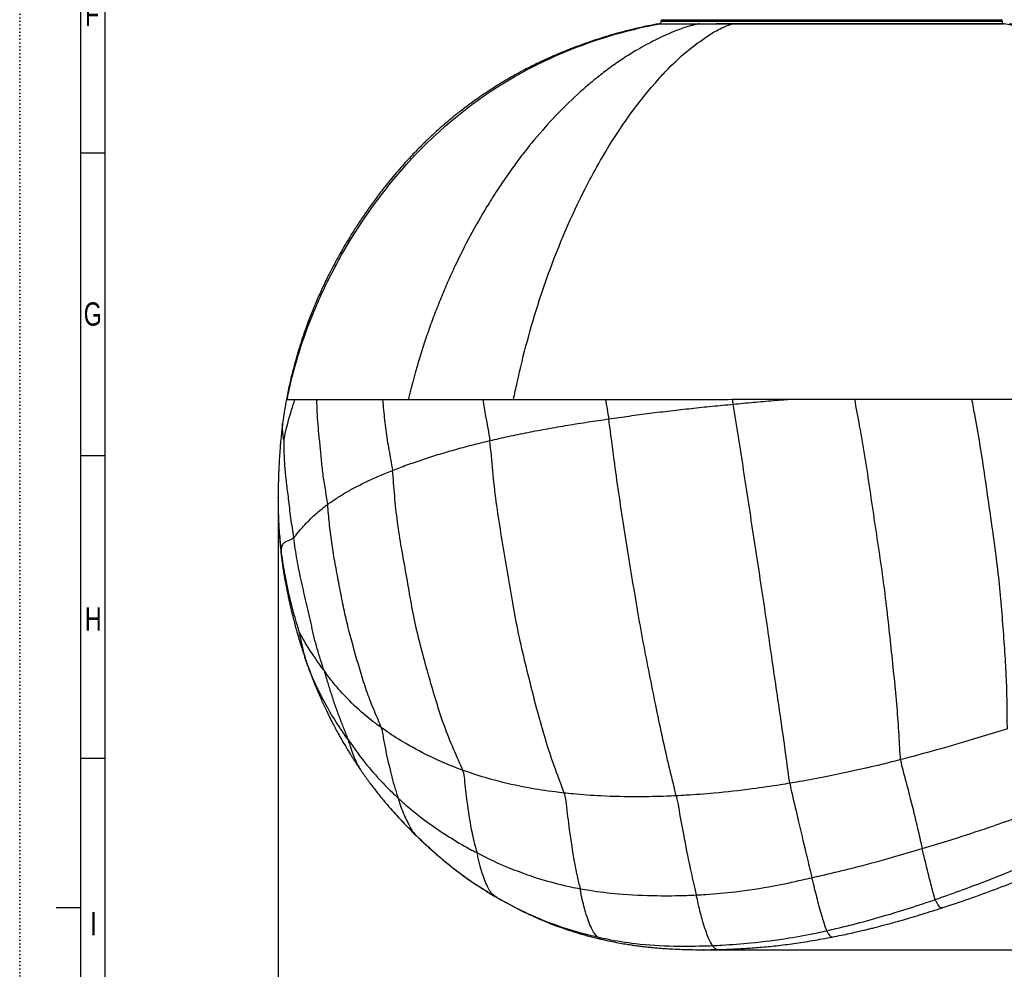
# Model space of a CAD drawing. Extents: x 0 to 594, y 0 to 841.
# Tile 4 of 9: x 0 to 202, y 284 to 479. Entities that reach past the tile are written whole.
import ezdxf

# ---------------------------------------------------------------- set-up
doc = ezdxf.new("R2010")
doc.units = 0
doc.header["$PDSIZE"] = -1
doc.linetypes.add('SLD-PUNTI', pattern=[0.635, 0, -0.635])
doc.linetypes.add('SLD-SOLIDO', pattern=[0])
doc.layers.get('0').update_dxf_attribs({"linetype": 'CONTINUOUS'})
doc.layers.add('FORMAT', color=7, linetype='SLD-SOLIDO')
doc.styles.add('SLDTEXTSTYLE2', font='ARIALN.TTF', dxfattribs={"width": 0.87})
doc.styles.add('SLDTEXTSTYLE3', font='GOTHIC.TTF', dxfattribs={"width": 0.913})
doc.dimstyles.new('SLDDIMSTYLE0', dxfattribs={"dimtxt": 2.645833, "dimasz": 3, "dimexe": 0, "dimexo": 0.0625, "dimgap": 0.661458, "dimtad": 0, "dimdec": 1, "dimlfac": 2, "dimrnd": 1e-09, "dimzin": 12, "dimtxsty": 'SLDTEXTSTYLE3', "dimsah": 1, "dimcen": 0.09, "dimazin": 3, "dimtfac": 1, "dimtdec": 1, "dimtofl": 0, "dimtmove": 0, "dimatfit": 3, "dimtolj": 1, "dimtzin": 12})

# ---------------------------------------------------------------- blocks, each defined once
blk = doc.blocks.new('_D')
at = {"layer": 'FORMAT', "color": 7}
for p, q in [((290.42, 392.43), (290.42, 269.02)), ((52.91, 379.97), (52.91, 269.02)), ((167.41, 275.35), (166.6, 275.35)), ((166.6, 275.35), (166.6, 268.22)), ((175.92, 275.35), (176.73, 275.35)), ((176.73, 275.35), (176.73, 268.22)), ((171.71, 272.06), (174.44, 272.06)), ((52.91, 270.02), (164.29, 270.02)), ((166.6, 268.22), (167.41, 268.22)), ((176.73, 268.22), (175.92, 268.22)), ((290.42, 270.02), (179.04, 270.02))]:
    blk.add_line(p, q, dxfattribs=at)
for points in [[(52.91, 270.02), (55.91, 269.52), (55.91, 270.52)], [(290.42, 270.02), (287.42, 270.52), (287.42, 269.52)]]:
    blk.add_solid(points, dxfattribs=at)
at = {"layer": 'FORMAT', "color": 7, "attachment_point": 1, "style": 'SLDTEXTSTYLE3'}
for s, insert, char_height in [('1', (172.1, 275.2), 2.65), ('18', (167.41, 273.21), 2.646), ('"', (174.83, 273.21), 2.65), ('2', (172.1, 271.6), 2.65), ('470', (168.73, 267.53), 2.646)]:
    blk.add_mtext(s, dxfattribs=dict(at, insert=insert, char_height=char_height))
blk = doc.blocks.new('_D_1')
at = {"layer": 'FORMAT', "color": 7}
for p, q in [((202.61, 477.98), (309.56, 477.98)), ((308.56, 477.98), (308.56, 390.89)), ((303.23, 387.77), (303.23, 388.58)), ((303.23, 388.58), (310.36, 388.58)), ((310.36, 388.58), (310.36, 387.77)), ((306.52, 383.56), (306.52, 386.29)), ((303.23, 379.26), (303.23, 378.45)), ((310.36, 378.45), (310.36, 379.26)), ((303.23, 378.45), (310.36, 378.45)), ((308.56, 288.35), (308.56, 376.14)), ((141.06, 288.35), (309.56, 288.35))]:
    blk.add_line(p, q, dxfattribs=at)
for points in [[(308.56, 477.98), (308.06, 474.98), (309.06, 474.98)], [(308.56, 288.35), (309.06, 291.35), (308.06, 291.35)]]:
    blk.add_solid(points, dxfattribs=at)
at = {"layer": 'FORMAT', "color": 7, "attachment_point": 1, "rotation": 90, "style": 'SLDTEXTSTYLE3'}
for s, insert, char_height in [('"', (305.38, 386.68), 2.65), ('3', (303.38, 383.95), 2.65), ('4', (306.98, 383.95), 2.65), ('400', (311.05, 380.58), 2.646), ('15', (305.38, 379.26), 2.646)]:
    blk.add_mtext(s, dxfattribs=dict(at, insert=insert, char_height=char_height))

msp = doc.modelspace()

# ---------------------------------------------------------------- linework, layer by layer
at = {"color": 7, "linetype": 'SLD-PUNTI'}
msp.add_line((0.001, -0.001), (0.001, 841), dxfattribs=at)
at = {"color": 7, "linetype": 'SLD-SOLIDO'}
for p, q in [((12.501, 12.499), (12.501, 828.499)), ((17.501, 17.499), (17.501, 823.499)), ((131.252, 478.458), (131.235, 477.992)), ((170.462, 477.992), (192.368, 477.992)), ((201.235, 477.992), (201.219, 478.458)), ((204.419, 477.427), (201.601, 477.971)), ((201.604, 477.976), (201.602, 477.976)), ((17.501, 451.499), (12.501, 451.499)), ((53.838, 396.086), (53.839, 396.097)), ((17.501, 389.499), (12.501, 389.499)), ((58.403, 348.215), (58.391, 348.249)), ((17.501, 327.499), (12.501, 327.499)), ((69.814, 325.172), (69.853, 325.112)), ((7.501, 296.999), (12.501, 296.999)), ((166.379, 290.973), (166.369, 290.967))]:
    msp.add_line(p, q, dxfattribs=at)
at = {"color": 8, "linetype": 'SLD-SOLIDO'}
for p, q in [((201.219, 478.458), (131.252, 478.458)), ((131.485, 478.808), (200.986, 478.808)), ((59.055, 346.345), (58.403, 348.215)), ((59.055, 346.345), (59.52, 345.057)), ((81.148, 311.765), (81.054, 311.864)), ((97.47, 299.193), (97.303, 299.3))]:
    msp.add_line(p, q, dxfattribs=at)
at = {"color": 7, "linetype": 'SLD-SOLIDO'}
for centre, radius, start, end in [((131.651, 478.444), 0.4, 114.61144, 178), ((200.819, 478.444), 0.4, 2, 65.38856), ((201.439, 476.992), 1, 80.49445, 90.97954)]:
    msp.add_arc(centre, radius, start, end, dxfattribs=at)
for points, knots in [([(130.94, 477.986), (130.159, 477.839), (128.439, 477.517), (125.877, 476.938), (123.324, 476.295), (121.009, 475.646), (118.927, 475.011), (117.076, 474.403), (115.452, 473.835), (114.051, 473.319), (112.869, 472.864), (111.903, 472.479), (111.136, 472.165), (110.417, 471.865), (109.698, 471.558), (108.934, 471.223), (108.143, 470.869), (107.239, 470.454), (106.153, 469.941), (104.877, 469.317), (103.416, 468.572), (101.882, 467.75), (100.297, 466.858), (98.685, 465.907), (97.026, 464.876), (95.399, 463.813), (93.875, 462.769), (92.235, 461.595), (90.533, 460.314), (88.824, 458.956), (87.373, 457.746), (86.162, 456.695), (85.162, 455.797), (84.429, 455.12), (83.871, 454.596), (83.393, 454.14), (82.823, 453.587), (82.119, 452.891), (81.279, 452.04), (80.303, 451.021), (79.215, 449.845), (78.022, 448.509), (76.773, 447.057), (75.303, 445.279), (73.707, 443.25), (72.038, 441.002), (70.493, 438.803), (69.071, 436.666), (67.769, 434.603), (66.612, 432.679), (65.589, 430.894), (64.649, 429.182), (63.788, 427.546), (63.008, 425.999), (62.333, 424.604), (61.717, 423.286), (61.238, 422.225), (60.842, 421.319), (60.501, 420.524), (60.087, 419.53), (59.605, 418.33), (59.063, 416.921), (58.471, 415.3), (57.839, 413.462), (57.181, 411.406), (56.51, 409.128), (55.842, 406.624), (55.188, 403.894), (54.805, 401.99), (54.606, 401.002)], [0, 0, 0, 0, 0.0205997, 0.04534924, 0.06814082, 0.08897109, 0.10783671, 0.12473435, 0.13966101, 0.15261422, 0.1635922, 0.1725942, 0.17962116, 0.18510647, 0.19275602, 0.19984468, 0.20671151, 0.21518941, 0.22555271, 0.23780135, 0.2519352, 0.26795468, 0.28279978, 0.29896459, 0.31634751, 0.33328945, 0.34920771, 0.36410205, 0.38543778, 0.4042441, 0.42052073, 0.43426785, 0.44567243, 0.45523654, 0.460038, 0.46545938, 0.47229731, 0.48055257, 0.4910598, 0.50322144, 0.51703854, 0.53251231, 0.54956036, 0.56661802, 0.59224493, 0.61643223, 0.63917896, 0.66195063, 0.68306634, 0.70252531, 0.72032714, 0.73660584, 0.75344418, 0.7685159, 0.78182034, 0.79390422, 0.80654061, 0.81231157, 0.81983231, 0.82925968, 0.84059449, 0.85383754, 0.86898962, 0.88605137, 0.90502314, 0.92590489, 0.94869595, 0.97339489, 1, 1, 1, 1]), ([(54.738, 401.001), (54.913, 401.855), (56.312, 408.337), (58.851, 416.163), (63.03, 425.334), (68.467, 435.573), (74.848, 444.41), (86.604, 457.256), (95.865, 464.45), (110.427, 471.933), (119.34, 475.302), (127.673, 477.336), (130.574, 477.898), (131.08, 477.992)], [0, 0, 0, 0, 0.0219056, 0.16664164, 0.20599665, 0.27521323, 0.45798383, 0.47876687, 0.71343982, 0.74961295, 0.89121564, 0.95273029, 0.96573136, 0.96573136, 0.96573136, 0.96573136]), ([(139.17, 477.992), (139.061, 477.968), (138.853, 477.923), (138.412, 477.823), (137.85, 477.685), (136.927, 477.433), (135.784, 477.075), (134.679, 476.669), (133.782, 476.304), (133.113, 476.015), (132.418, 475.708), (131.423, 475.253), (130.063, 474.6), (128.306, 473.692), (126.251, 472.54), (123.92, 471.106), (121.817, 469.67), (120.15, 468.442), (118.525, 467.189), (115.731, 464.905), (111.896, 461.405), (107.469, 456.761), (103.972, 452.564), (101.272, 448.978), (99.35, 446.255), (97.474, 443.44), (95.067, 439.601), (92.206, 434.598), (89.577, 429.38), (87.62, 425.085), (86.231, 421.819), (84.917, 418.491), (83.687, 415.117), (82.525, 411.65), (81.673, 408.879), (80.99, 406.507), (80.541, 404.873), (80.126, 403.287), (79.823, 402.091), (79.643, 401.349), (79.56, 401.007)], [0, 0, 0, 0, 0.0038282, 0.0072989, 0.0154616, 0.0236004, 0.0398878, 0.0560867, 0.0632267, 0.0723197, 0.0804072, 0.0885624, 0.1086942, 0.1304098, 0.1537404, 0.1858059, 0.2191748, 0.2354406, 0.2516765, 0.2840863, 0.348791, 0.4122877, 0.4787936, 0.5113819, 0.5440798, 0.5757434, 0.6090254, 0.673863, 0.7388315, 0.7719371, 0.8041636, 0.8361813, 0.8694633, 0.9014109, 0.9346544, 0.9471042, 0.967292, 0.9797712, 0.9906713, 1, 1, 1, 1]), ([(131.08, 477.992), (131.042, 477.992), (130.966, 477.992), (130.928, 477.992), (130.937, 477.992), (130.938, 477.992)], [0, 0, 0, 0, 0.4706195, 0.9420745, 1, 1, 1, 1]), ([(131.088, 477.992), (131.095, 477.992), (131.117, 477.992), (131.164, 477.992), (131.258, 477.992), (131.41, 477.992), (131.645, 477.992), (131.896, 477.992), (132.148, 477.992), (132.38, 477.992), (132.617, 477.992), (132.852, 477.992), (133.036, 477.992), (133.191, 477.992), (133.35, 477.992), (133.543, 477.992), (133.795, 477.992), (134.146, 477.992), (134.656, 477.992), (135.289, 477.992), (135.976, 477.992), (136.698, 477.992), (137.314, 477.992), (137.85, 477.992), (138.264, 477.992), (138.729, 477.992), (139.024, 477.992), (139.17, 477.992)], [0, 0, 0, 0, 0.01035486, 0.03136229, 0.06270002, 0.12531654, 0.18562817, 0.25053862, 0.29046294, 0.33225554, 0.37593485, 0.40682043, 0.43850863, 0.45415393, 0.46979339, 0.5010895, 0.5277491, 0.56373386, 0.62639722, 0.69524779, 0.7509427, 0.8130662, 0.87523661, 0.89753497, 0.9375064, 0.9690076, 1, 1, 1, 1]), ([(139.168, 477.992), (139.704, 477.992), (140.26, 477.992), (141.414, 477.992), (142.012, 477.992), (142.63, 477.992)], [0, 0, 0, 0, 0.5, 0.5, 1, 1, 1, 1]), ([(146.124, 477.981), (146.001, 477.982), (145.701, 477.985), (145.329, 477.987), (145.007, 477.989), (144.716, 477.991), (144.437, 477.992), (144.144, 477.992), (143.925, 477.992), (143.695, 477.991), (143.4, 477.992), (143.044, 477.992), (142.763, 477.992), (142.63, 477.992)], [0, 0, 0, 0, 0.1029804, 0.2508708, 0.3135104, 0.3761283, 0.5009494, 0.5531701, 0.6254141, 0.6860638, 0.7501847, 0.8819521, 1, 1, 1, 1]), ([(142.63, 477.992), (143.303, 477.992), (144.647, 477.992), (146.849, 477.992), (149.156, 477.992), (151.435, 477.992), (153.629, 477.992), (155.71, 477.992), (157.854, 477.992), (160.051, 477.992), (162.296, 477.992), (164.847, 477.992), (167.694, 477.992), (170.841, 477.992), (173.975, 477.992), (176.977, 477.992), (179.808, 477.992), (182.479, 477.992), (185.065, 477.992), (187.466, 477.992), (189.661, 477.992), (191.67, 477.992), (193.534, 477.992), (195.015, 477.992), (196.16, 477.992), (197.031, 477.992), (197.827, 477.992), (198.709, 477.992), (199.604, 477.992), (200.426, 477.992), (201.025, 477.992), (201.384, 477.992), (201.412, 477.992), (201.425, 477.992)], [0, 0, 0, 0, 0.032392, 0.064805, 0.0980755, 0.1313468, 0.1583584, 0.1854018, 0.2124204, 0.2404878, 0.2685852, 0.296653, 0.3358214, 0.375003, 0.4152617, 0.4555235, 0.4919768, 0.5284294, 0.565779, 0.6031286, 0.6370288, 0.6709252, 0.7056665, 0.7404096, 0.7613645, 0.7823191, 0.8034951, 0.8246717, 0.8599298, 0.8951872, 0.9314483, 0.9676992, 1, 1, 1, 1]), ([(54.608, 401.003), (54.54, 400.636), (54.386, 399.798), (54.215, 398.75), (54.079, 397.87), (53.991, 397.268), (53.905, 396.652), (53.86, 396.293), (53.837, 396.109)], [0, 0, 0, 0, 0.2252041, 0.5140083, 0.6310921, 0.7502048, 0.8717545, 1, 1, 1, 1]), ([(79.561, 401.007), (79.693, 401.007), (79.958, 401.007), (80.361, 401.007), (80.769, 401.007), (81.451, 401.008), (82.415, 401.009), (83.679, 401.009), (84.97, 401.01), (86.289, 401.011), (87.639, 401.013), (88.814, 401.013), (89.802, 401.014), (90.593, 401.015), (91.401, 401.016), (92.226, 401.016), (93.069, 401.017), (93.928, 401.017), (94.511, 401.018), (94.804, 401.018)], [0, 0, 0, 0, 0.0292738, 0.0587306, 0.088371, 0.1181948, 0.2064858, 0.2944844, 0.3828568, 0.4708355, 0.5586402, 0.6472148, 0.6958229, 0.7450248, 0.7948211, 0.8452113, 0.8961942, 0.9477789, 1, 1, 1, 1]), ([(53.838, 396.118), (53.802, 395.821), (53.734, 395.246), (53.641, 394.428), (53.525, 393.369), (53.396, 392.095), (53.279, 390.672), (53.194, 389.443), (53.133, 388.398), (53.089, 387.546), (53.058, 386.883), (53.036, 386.368), (53.017, 385.908), (52.998, 385.388), (52.979, 384.794), (52.96, 384.119), (52.942, 383.346), (52.926, 382.489), (52.916, 381.601), (52.911, 380.708), (52.915, 379.705), (52.929, 378.586), (52.959, 377.327), (52.996, 376.441), (53.015, 375.968)], [0, 0, 0, 0, 0.0416425, 0.0808131, 0.1185464, 0.1978411, 0.2683152, 0.32941, 0.3809631, 0.425333, 0.4586702, 0.4826462, 0.5067228, 0.5323778, 0.5666864, 0.6035079, 0.6441242, 0.693205, 0.7313499, 0.774147, 0.8218352, 0.8746047, 0.9330338, 1, 1, 1, 1]), ([(53.017, 375.927), (53.035, 375.557), (53.069, 374.86), (53.129, 373.884), (53.187, 373.051), (53.242, 372.335), (53.306, 371.589), (53.389, 370.699), (53.5, 369.636), (53.593, 368.865), (53.644, 368.449)], [0, 0, 0, 0, 0.1453041, 0.2739399, 0.3832338, 0.4743902, 0.5725688, 0.6921303, 0.8342124, 1, 1, 1, 1]), ([(53.644, 368.448), (53.679, 368.172), (53.742, 367.687), (53.831, 367.052), (53.903, 366.557), (53.97, 366.115), (54.039, 365.67), (54.107, 365.251), (54.167, 364.893), (54.221, 364.577), (54.283, 364.221), (54.364, 363.772), (54.458, 363.26), (54.564, 362.707), (54.67, 362.171), (54.777, 361.641), (54.887, 361.11), (55.019, 360.485), (55.171, 359.792), (55.321, 359.125), (55.46, 358.52), (55.599, 357.928), (55.764, 357.243), (55.963, 356.436), (56.168, 355.633), (56.352, 354.937), (56.493, 354.412), (56.623, 353.938), (56.789, 353.347), (56.994, 352.631), (57.222, 351.862), (57.447, 351.122), (57.696, 350.323), (58.011, 349.337), (58.256, 348.605), (58.392, 348.2)], [0, 0, 0, 0, 0.0405938, 0.0711676, 0.0929296, 0.1142531, 0.1371757, 0.1594656, 0.1770071, 0.1910031, 0.2074541, 0.2298687, 0.257326, 0.2829781, 0.3111679, 0.3358058, 0.3598476, 0.3880474, 0.426148, 0.4600562, 0.4846034, 0.5138061, 0.545906, 0.5842119, 0.6310616, 0.6630621, 0.6862505, 0.7084389, 0.733467, 0.7750228, 0.8163389, 0.8499725, 0.8874545, 0.9376704, 1, 1, 1, 1]), ([(58.387, 348.213), (58.485, 347.928), (58.702, 347.289), (59.073, 346.232), (59.352, 345.475), (59.504, 345.063)], [0, 0, 0, 0, 0.2678854, 0.600808, 1, 1, 1, 1]), ([(59.503, 345.065), (59.64, 344.703), (59.887, 344.05), (60.229, 343.184), (60.491, 342.535), (60.697, 342.036), (60.879, 341.601), (61.065, 341.162), (61.359, 340.476), (61.766, 339.553), (62.277, 338.432), (62.763, 337.399), (63.222, 336.45), (63.675, 335.535), (64.181, 334.544), (64.751, 333.461), (65.407, 332.261), (66.146, 330.959), (66.83, 329.807), (67.404, 328.87), (67.819, 328.206), (68.215, 327.584), (68.648, 326.914), (69.176, 326.11), (69.584, 325.507), (69.813, 325.17)], [0, 0, 0, 0, 0.0515358, 0.0928087, 0.1231822, 0.14427, 0.1648728, 0.186173, 0.2080559, 0.264765, 0.3210065, 0.3731692, 0.4178541, 0.4622744, 0.5103319, 0.5673127, 0.6273171, 0.6946068, 0.7680997, 0.8060531, 0.8405721, 0.871719, 0.9033064, 0.9458194, 1, 1, 1, 1]), ([(69.851, 325.113), (70.072, 324.794), (70.515, 324.153), (71.201, 323.194), (71.9, 322.241), (72.853, 320.98), (74.075, 319.43), (75.095, 318.232), (75.605, 317.634)], [0, 0, 0, 0, 0.1237403, 0.2487304, 0.3738833, 0.4991658, 0.7499417, 1, 1, 1, 1]), ([(75.604, 317.635), (76.501, 316.622), (78.289, 314.603), (80.202, 312.701), (81.155, 311.752)], [0, 0, 0, 0, 0.5014125, 1, 1, 1, 1]), ([(81.155, 311.752), (81.992, 310.959), (83.667, 309.372), (86.264, 307.084), (88.938, 304.898), (91.699, 302.847), (94.553, 300.946), (96.503, 299.768), (97.479, 299.179)], [0, 0, 0, 0, 0.1659075, 0.3320627, 0.498482, 0.6652882, 0.8325244, 1, 1, 1, 1]), ([(188.824, 296.91), (190.699, 297.53), (194.403, 298.753), (199.822, 300.737), (205.051, 302.784), (208.444, 304.245), (210.117, 304.965)], [0, 0, 0, 0, 0.25967108, 0.51289658, 0.75976497, 1, 1, 1, 1]), ([(97.735, 299.076), (97.674, 299.091), (97.585, 299.113), (97.497, 299.174), (97.47, 299.193)], [0, 0, 0, 0, 0.686253, 1, 1, 1, 1]), ([(97.731, 299.072), (99.065, 298.316), (101.734, 296.802), (105.892, 294.817), (110.164, 293.088), (114.54, 291.63), (117.522, 290.888), (119.014, 290.518)], [0, 0, 0, 0, 0.1997471, 0.3996375, 0.5996903, 0.7997929, 1, 1, 1, 1]), ([(166.372, 290.95), (167.002, 291.075), (168.186, 291.309), (169.839, 291.66), (171.259, 291.976), (172.444, 292.25), (173.394, 292.477), (174.111, 292.653), (174.65, 292.788), (175.147, 292.913), (175.773, 293.074), (176.626, 293.296), (177.723, 293.59), (179.041, 293.952), (180.579, 294.386), (182.336, 294.897), (184.309, 295.488), (186.498, 296.162), (188.024, 296.653), (188.824, 296.91)], [0, 0, 0, 0, 0.082434, 0.1547527, 0.2169421, 0.2690157, 0.3109798, 0.3423557, 0.3639812, 0.3824492, 0.4084911, 0.4474651, 0.4964249, 0.5553776, 0.6243306, 0.7032891, 0.7922445, 0.8911612, 1, 1, 1, 1]), ([(119.014, 290.518), (119.644, 290.377), (120.826, 290.113), (122.488, 289.79), (123.913, 289.539), (125.099, 289.351), (126.001, 289.221), (126.648, 289.134), (127.089, 289.077), (127.482, 289.029), (127.915, 288.978), (128.564, 288.905), (129.473, 288.812), (130.683, 288.702), (132.13, 288.593), (133.814, 288.492), (135.733, 288.411), (137.887, 288.36), (140.275, 288.343), (141.943, 288.37), (142.816, 288.384)], [0, 0, 0, 0, 0.0800372, 0.149955, 0.209708, 0.259304, 0.2987503, 0.3226283, 0.3402498, 0.3539457, 0.3718516, 0.3946761, 0.4355614, 0.4863898, 0.5471669, 0.6178923, 0.6985559, 0.789141, 0.8896226, 1, 1, 1, 1]), ([(142.816, 288.384), (143.708, 288.409), (145.569, 288.462), (148.483, 288.611), (151.629, 288.838), (155.004, 289.171), (158.605, 289.627), (162.426, 290.213), (165.038, 290.701), (166.383, 290.952)], [0, 0, 0, 0, 0.1135382, 0.2367529, 0.3697069, 0.5124977, 0.6651564, 0.8276754, 1, 1, 1, 1])]:
    msp.add_open_spline(points, degree=3, knots=knots, dxfattribs=at)
at = {"color": 8, "linetype": 'SLD-SOLIDO'}
for points, knots in [([(101.124, 401.023), (101.362, 402.191), (102.825, 409.156), (105.255, 418.139), (110.011, 431.891), (114.353, 441.748), (121.713, 455.132), (127.332, 462.945), (134.922, 471.081), (138.88, 474.262), (143.279, 476.957), (144.819, 477.607), (145.997, 477.946), (146.124, 477.981)], [0, 0, 0, 0, 0.03142182, 0.18797866, 0.25068767, 0.43702669, 0.50029948, 0.71705926, 0.74945502, 0.88915513, 0.90598563, 0.95216547, 0.95778493, 0.95778493, 0.95778493, 0.95778493]), ([(201.602, 477.976), (201.59, 477.976), (201.565, 477.976), (201.214, 477.976), (200.629, 477.976), (199.806, 477.976), (198.891, 477.976), (197.999, 477.975), (197.203, 477.975), (196.326, 477.975), (195.183, 477.975), (193.722, 477.974), (191.872, 477.974), (189.843, 477.973), (187.622, 477.973), (185.233, 477.972), (182.66, 477.972), (179.956, 477.972), (177.091, 477.972), (174.105, 477.972), (170.985, 477.973), (167.795, 477.975), (164.541, 477.976), (161.278, 477.977), (158.368, 477.978), (155.83, 477.978), (153.655, 477.979), (151.275, 477.979), (148.735, 477.979), (146.991, 477.98), (146.124, 477.98)], [0, 0, 0, 0, 0.0334645, 0.0708045, 0.108155, 0.1465957, 0.185038, 0.2072508, 0.2294629, 0.251907, 0.2743515, 0.3102663, 0.3461795, 0.383011, 0.4198469, 0.4584592, 0.4970717, 0.5366649, 0.5762594, 0.6177947, 0.659327, 0.7019454, 0.7445491, 0.7875086, 0.8304681, 0.86019, 0.8899417, 0.9196561, 0.9600978, 1, 1, 1, 1]), ([(54.098, 392.728), (54.132, 392.924), (54.591, 395.11), (55.368, 397.989), (56.116, 400.299), (56.353, 400.998)], [0, 0, 0, 0, 0.08333333, 0.33333333, 0.44241577, 0.44241577, 0.44241577, 0.44241577]), ([(54.611, 401.002), (54.609, 401.002), (54.571, 401.002), (54.657, 401.001), (54.738, 401.001)], [0, 0, 0, 0, 0.0428755, 1, 1, 1, 1]), ([(54.738, 401.001), (54.788, 401.001), (54.918, 401), (55.184, 401), (55.509, 400.999), (55.892, 400.999), (56.192, 400.998), (56.353, 400.998)], [0.013877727, 0.013877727, 0.013877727, 0.013877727, 0.018032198, 0.022540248, 0.027048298, 0.031556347, 0.036064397, 0.036064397, 0.036064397, 0.036064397]), ([(56.353, 400.998), (56.606, 400.998), (57.166, 400.998), (58.181, 400.997), (59.183, 400.997), (60.071, 400.997), (60.544, 400.997), (60.789, 400.997)], [0.036064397, 0.036064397, 0.036064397, 0.036064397, 0.043133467, 0.050202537, 0.057271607, 0.060806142, 0.064340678, 0.064340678, 0.064340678, 0.064340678]), ([(60.789, 400.997), (61.161, 400.997), (61.942, 400.997), (63.24, 400.998), (64.691, 400.998), (66.295, 400.999), (68.051, 401), (69.972, 401.001), (72.053, 401.002), (73.532, 401.003), (74.293, 401.003)], [0.064340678, 0.064340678, 0.064340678, 0.064340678, 0.069708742, 0.075076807, 0.080444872, 0.085812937, 0.091181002, 0.096549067, 0.101917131, 0.107285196, 0.107285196, 0.107285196, 0.107285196]), ([(60.789, 400.997), (60.797, 400.62), (60.824, 399.377), (60.908, 397.233), (61.135, 394.583), (61.431, 391.833), (61.694, 388.845), (62.028, 385.766), (62.498, 382.682), (62.887, 380.625), (63.028, 379.536)], [0.37986111, 0.37986111, 0.37986111, 0.37986111, 0.41666667, 0.5, 0.58333333, 0.66666667, 0.75, 0.83333333, 0.91666667, 1, 1, 1, 1]), ([(74.293, 401.003), (75.004, 401.004), (76.467, 401.005), (78.254, 401.006), (79.301, 401.006), (79.56, 401.007)], [0.107285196, 0.107285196, 0.107285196, 0.107285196, 0.112301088, 0.11731698, 0.118953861, 0.118953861, 0.118953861, 0.118953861]), ([(74.293, 401.003), (74.359, 400.283), (74.545, 398.24), (74.919, 394.796), (75.577, 390.703), (76.134, 387.95), (76.312, 386.508)], [0.70362464, 0.70362464, 0.70362464, 0.70362464, 0.75, 0.83333333, 0.91666667, 1, 1, 1, 1]), ([(94.804, 401.018), (94.979, 401.018), (95.315, 401.019), (95.803, 401.019), (96.606, 401.02), (97.743, 401.02), (99.235, 401.022), (100.366, 401.023), (100.998, 401.023), (101.124, 401.023)], [0, 0, 0, 0, 0.08450995, 0.16309475, 0.2357143, 0.47118331, 0.70689982, 0.94160445, 1, 1, 1, 1]), ([(94.804, 401.018), (94.993, 399.889), (95.482, 397.12), (96.038, 394.317), (96.258, 392.606)], [0.85869485, 0.85869485, 0.85869485, 0.85869485, 0.91666667, 1, 1, 1, 1]), ([(101.124, 401.023), (102.017, 401.024), (103.946, 401.026), (106.954, 401.028), (110.136, 401.031), (114.436, 401.035), (117.717, 401.038), (119.924, 401.04)], [0.157824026, 0.157824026, 0.157824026, 0.157824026, 0.16213533, 0.167042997, 0.171950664, 0.176858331, 0.186673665, 0.186673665, 0.186673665, 0.186673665]), ([(119.924, 401.04), (122.047, 401.042), (125.257, 401.045), (129.572, 401.049), (132.823, 401.052), (136.084, 401.055), (140.441, 401.059), (143.715, 401.062), (145.897, 401.064)], [0.186673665, 0.186673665, 0.186673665, 0.186673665, 0.196118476, 0.200840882, 0.205563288, 0.210285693, 0.215008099, 0.22445291, 0.22445291, 0.22445291, 0.22445291]), ([(145.897, 401.064), (146.865, 401.065), (148.8, 401.067), (151.699, 401.07), (154.593, 401.073), (156.519, 401.075), (157.481, 401.076)], [0.22445291, 0.22445291, 0.22445291, 0.22445291, 0.228644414, 0.232835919, 0.237027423, 0.241218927, 0.241218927, 0.241218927, 0.241218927]), ([(146.063, 400.069), (146.756, 400.136), (148.141, 400.269), (150.217, 400.462), (152.292, 400.644), (154.364, 400.82), (156.093, 400.964), (157.132, 401.048), (157.481, 401.076)], [0, 0, 0, 0, 0.08333333, 0.16666667, 0.25, 0.33333333, 0.41666667, 0.45892369, 0.45892369, 0.45892369, 0.45892369]), ([(157.481, 401.076), (157.764, 401.076), (158.33, 401.077), (159.179, 401.078), (160.027, 401.079), (160.592, 401.079), (160.874, 401.079)], [0.2412189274, 0.2412189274, 0.2412189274, 0.2412189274, 0.2424521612, 0.2436853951, 0.2449186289, 0.2461518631, 0.2461518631, 0.2461518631, 0.2461518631]), ([(160.874, 401.079), (161.156, 401.08), (161.72, 401.08), (162.566, 401.081), (163.411, 401.082), (163.974, 401.083), (164.255, 401.083)], [0.2461518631, 0.2461518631, 0.2461518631, 0.2461518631, 0.2473842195, 0.2486165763, 0.249848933, 0.2510812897, 0.2510812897, 0.2510812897, 0.2510812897]), ([(164.255, 401.083), (164.421, 401.083), (164.751, 401.083), (165.246, 401.084), (165.741, 401.084), (166.071, 401.085), (166.235, 401.085)], [0.2510812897, 0.2510812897, 0.2510812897, 0.2510812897, 0.251804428, 0.2525275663, 0.2532507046, 0.2539738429, 0.2539738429, 0.2539738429, 0.2539738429]), ([(170.999, 401.09), (173.019, 401.092), (177.05, 401.096), (183.063, 401.102), (188.047, 401.107), (192.01, 401.112), (193.987, 401.114), (194.975, 401.115)], [0.260975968, 0.260975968, 0.260975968, 0.260975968, 0.269901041, 0.278826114, 0.287751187, 0.292213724, 0.29667626, 0.29667626, 0.29667626, 0.29667626]), ([(180.384, 327.278), (180.235, 328.745), (180.079, 332.335), (179.682, 337.998), (179.105, 343.936), (178.451, 350.048), (177.795, 356.323), (177.039, 362.74), (176.115, 369.265), (175.101, 375.859), (174.14, 382.49), (173.132, 389.099), (172.061, 395.299), (171.315, 399.272), (170.999, 401.09)], [0, 0, 0, 0, 0.08333333, 0.16666667, 0.25, 0.33333333, 0.41666667, 0.5, 0.58333333, 0.66666667, 0.75, 0.83333333, 0.91666667, 0.98737202, 0.98737202, 0.98737202, 0.98737202]), ([(202.271, 333.601), (202.177, 334.998), (202.206, 338.412), (202.077, 343.752), (201.762, 349.307), (201.332, 355.025), (200.851, 360.898), (200.234, 366.895), (199.427, 372.981), (198.52, 379.123), (197.65, 385.301), (196.718, 391.466), (195.802, 396.735), (195.19, 399.935), (194.975, 401.115)], [0, 0, 0, 0, 0.08333333, 0.16666667, 0.25, 0.33333333, 0.41666667, 0.5, 0.58333333, 0.66666667, 0.75, 0.83333333, 0.91666667, 0.96555603, 0.96555603, 0.96555603, 0.96555603]), ([(54.098, 392.728), (54.088, 392.755), (54.066, 392.814), (54.042, 392.977), (54.016, 393.166), (53.972, 393.503), (53.892, 394.09), (53.834, 394.832), (53.82, 395.523), (53.824, 395.958), (53.834, 396.048), (53.838, 396.086)], [0, 0, 0, 0, 0.0317812, 0.0726127, 0.1186655, 0.1661015, 0.3137345, 0.5752578, 0.73131, 0.887113, 1, 1, 1, 1]), ([(56.11, 372.672), (56.242, 372.792), (56.771, 373.522), (57.98, 374.975), (59.873, 376.985), (61.743, 378.551), (62.765, 379.345), (63.028, 379.536)], [0, 0, 0, 0, 0.0833333, 0.3333333, 0.6666667, 0.9166667, 1, 1, 1, 1]), ([(53.016, 375.948), (53.07, 374.759), (53.205, 372.844), (53.436, 370.886), (53.533, 370.166)], [0.776, 0.776, 0.776, 0.776, 0.91666667, 1, 1, 1, 1]), ([(56.11, 372.672), (55.982, 372.555), (55.476, 372.31), (54.627, 371.914), (53.894, 371.598), (53.598, 370.886), (53.539, 370.342), (53.533, 370.166)], [0, 0, 0, 0, 0.0833333, 0.3333333, 0.6666667, 0.9166667, 1, 1, 1, 1]), ([(57.257, 353.472), (57.164, 353.757), (56.545, 355.777), (55.467, 359.589), (54.438, 364.352), (53.842, 367.947), (53.593, 369.715), (53.533, 370.166)], [0, 0, 0, 0, 0.0833333, 0.3333333, 0.6666667, 0.9166667, 1, 1, 1, 1]), ([(53.533, 370.166), (53.536, 369.934), (53.542, 369.471), (53.586, 368.871), (53.64, 368.503), (53.649, 368.439)], [0, 0, 0, 0, 0.4525393, 0.9059276, 1, 1, 1, 1]), ([(62.336, 345.498), (62.139, 345.769), (61.363, 346.837), (59.937, 348.889), (58.559, 351.007), (57.683, 352.637), (57.313, 353.348), (57.257, 353.472)], [0, 0, 0, 0, 0.0833333, 0.3333333, 0.6666667, 0.9166667, 1, 1, 1, 1]), ([(59.055, 346.345), (58.993, 346.535), (58.871, 346.916), (58.635, 347.685), (58.353, 348.664), (58.041, 349.874), (57.753, 351.098), (57.531, 352.115), (57.358, 352.958), (57.272, 353.395), (57.257, 353.472)], [0, 0, 0, 0, 0.0833333, 0.1666667, 0.3333333, 0.5, 0.6666667, 0.8333333, 0.9166667, 1, 1, 1, 1]), ([(67.167, 331.494), (66.871, 331.912), (65.736, 333.489), (63.627, 336.743), (61.397, 340.897), (59.891, 344.231), (59.217, 345.921), (59.055, 346.345)], [0, 0, 0, 0, 0.0833333, 0.3333333, 0.6666667, 0.9166667, 1, 1, 1, 1]), ([(74.012, 333.851), (73.614, 334.138), (72.056, 335.297), (69.123, 337.723), (65.862, 340.968), (63.631, 343.733), (62.592, 345.146), (62.336, 345.498)], [0, 0, 0, 0, 0.0833333, 0.3333333, 0.6666667, 0.9166667, 1, 1, 1, 1]), ([(62.336, 345.498), (62.477, 345.054), (62.709, 344.229), (63.18, 342.599), (63.814, 340.58), (64.619, 338.192), (65.492, 335.818), (66.239, 333.91), (66.781, 332.502), (67.052, 331.811), (67.167, 331.494)], [0, 0, 0, 0, 0.0833333, 0.1666667, 0.3333333, 0.5, 0.6666667, 0.8333333, 0.9166667, 1, 1, 1, 1]), ([(90.681, 325.113), (90.155, 325.304), (88.078, 326.09), (84.084, 327.819), (79.449, 330.27), (76.029, 332.427), (74.41, 333.565), (74.012, 333.851)], [0, 0, 0, 0, 0.0833333, 0.3333333, 0.6666667, 0.9166667, 1, 1, 1, 1]), ([(74.012, 333.851), (74.236, 333.226), (74.35, 332.382), (74.634, 330.662), (75.065, 328.499), (75.618, 326.043), (76.198, 323.708), (76.697, 321.847), (77.157, 320.404), (77.416, 319.697), (77.518, 319.382)], [0, 0, 0, 0, 0.0833333, 0.1666667, 0.3333333, 0.5, 0.6666667, 0.8333333, 0.9166667, 1, 1, 1, 1]), ([(202.271, 333.601), (201.672, 333.412), (199.271, 332.66), (194.455, 331.179), (188.376, 329.416), (183.468, 328.081), (181.002, 327.438), (180.384, 327.278)], [0, 0, 0, 0, 0.0833333, 0.3333333, 0.6666667, 0.9166667, 1, 1, 1, 1]), ([(67.167, 331.494), (67.407, 331.157), (68.408, 329.703), (70.507, 326.829), (73.379, 323.438), (75.883, 320.914), (77.187, 319.688), (77.518, 319.382)], [0, 0, 0, 0, 0.0833333, 0.3333333, 0.6666667, 0.9166667, 1, 1, 1, 1]), ([(67.167, 331.494), (67.281, 331.163), (67.51, 330.5), (67.797, 329.632), (68.085, 328.811), (68.37, 328.058), (68.656, 327.369), (68.93, 326.765), (69.186, 326.244), (69.419, 325.808), (69.623, 325.458), (69.756, 325.259), (69.814, 325.172)], [0, 0, 0, 0, 0.10449383, 0.20918495, 0.31379287, 0.41845576, 0.52318755, 0.62789814, 0.7265619, 0.82518617, 0.92390366, 1, 1, 1, 1]), ([(180.384, 327.278), (179.766, 327.118), (177.288, 326.48), (172.303, 325.27), (165.99, 323.939), (160.899, 322.988), (158.343, 322.554), (157.702, 322.446)], [0, 0, 0, 0, 0.0833333, 0.3333333, 0.6666667, 0.9166667, 1, 1, 1, 1]), ([(180.384, 327.278), (180.477, 326.361), (181.128, 324.012), (182.322, 319.489), (183.536, 314.55), (184.33, 311.112), (184.685, 309.483), (184.78, 309.089)], [0, 0, 0, 0, 0.0833333, 0.3333333, 0.6666667, 0.9166667, 1, 1, 1, 1]), ([(111.461, 320.444), (110.843, 320.514), (108.384, 320.805), (103.539, 321.542), (97.729, 322.845), (93.335, 324.176), (91.207, 324.922), (90.681, 325.113)], [0, 0, 0, 0, 0.0833333, 0.3333333, 0.6666667, 0.9166667, 1, 1, 1, 1]), ([(90.681, 325.113), (90.967, 324.327), (91.121, 322.218), (91.635, 318.119), (92.343, 313.38), (93.081, 310.087), (93.564, 308.54), (93.652, 308.182)], [0, 0, 0, 0, 0.0833333, 0.3333333, 0.6666667, 0.9166667, 1, 1, 1, 1]), ([(157.702, 322.446), (157.062, 322.339), (154.497, 321.915), (149.346, 321.158), (142.87, 320.427), (137.682, 320.039), (135.09, 319.9), (134.442, 319.868)], [0, 0, 0, 0, 0.0833333, 0.3333333, 0.6666667, 0.9166667, 1, 1, 1, 1]), ([(157.702, 322.446), (157.853, 321.495), (158.45, 318.974), (159.584, 314.131), (160.831, 308.846), (161.696, 305.228), (162.099, 303.519), (162.203, 303.104)], [0, 0, 0, 0, 0.0833333, 0.3333333, 0.6666667, 0.9166667, 1, 1, 1, 1]), ([(77.518, 319.382), (77.91, 319.019), (79.506, 317.584), (82.835, 314.838), (87.357, 311.735), (91.191, 309.493), (93.156, 308.442), (93.652, 308.182)], [0, 0, 0, 0, 0.0833333, 0.3333333, 0.6666667, 0.9166667, 1, 1, 1, 1]), ([(77.518, 319.382), (77.628, 319.044), (77.781, 318.45), (78.131, 317.299), (78.683, 315.942), (79.437, 314.447), (79.901, 313.448), (80.343, 312.722), (80.766, 312.192), (80.989, 311.939), (81.054, 311.864)], [0, 0, 0, 0, 0.0833333, 0.1666667, 0.3333333, 0.5, 0.6666667, 0.8333333, 0.9166667, 1, 1, 1, 1]), ([(134.442, 319.868), (133.793, 319.836), (131.2, 319.723), (126.024, 319.621), (119.609, 319.761), (114.567, 320.107), (112.079, 320.373), (111.461, 320.444)], [0, 0, 0, 0, 0.0833333, 0.3333333, 0.6666667, 0.9166667, 1, 1, 1, 1]), ([(111.461, 320.444), (111.742, 319.55), (111.991, 317.075), (112.613, 312.305), (113.432, 306.785), (114.201, 303.009), (114.652, 301.265), (114.742, 300.848)], [0, 0, 0, 0, 0.0833333, 0.3333333, 0.6666667, 0.9166667, 1, 1, 1, 1]), ([(134.442, 319.868), (134.659, 318.917), (135.1, 316.288), (136.006, 311.311), (137.124, 305.714), (137.991, 301.813), (138.429, 300.008), (138.531, 299.57)], [0, 0, 0, 0, 0.0833333, 0.3333333, 0.6666667, 0.9166667, 1, 1, 1, 1]), ([(75.607, 317.638), (75.705, 317.523), (76.613, 316.457), (78.405, 314.508), (80.171, 312.745), (81.054, 311.864)], [0, 0, 0, 0, 0.0572002, 0.52875, 1, 1, 1, 1]), ([(184.78, 309.089), (185.389, 309.27), (187.824, 309.978), (192.667, 311.465), (198.658, 313.446), (203.394, 315.128), (205.744, 316.008), (206.33, 316.229)], [0, 0, 0, 0, 0.0833333, 0.3333333, 0.6666667, 0.9166667, 1, 1, 1, 1]), ([(81.054, 311.864), (81.464, 311.466), (83.122, 309.89), (86.527, 306.835), (91.011, 303.271), (94.852, 300.772), (96.81, 299.59), (97.303, 299.3)], [0, 0, 0, 0, 0.0833333, 0.3333333, 0.6666667, 0.9166667, 1, 1, 1, 1]), ([(162.203, 303.104), (162.838, 303.249), (165.377, 303.821), (170.437, 305.04), (176.716, 306.694), (181.686, 308.148), (184.161, 308.905), (184.78, 309.089)], [0, 0, 0, 0, 0.0833333, 0.3333333, 0.6666667, 0.9166667, 1, 1, 1, 1]), ([(187.45, 298.617), (187.387, 298.771), (187.22, 299.47), (186.724, 301.159), (185.998, 304.059), (185.295, 307.078), (184.879, 308.677), (184.78, 309.089)], [0, 0, 0, 0, 0.0833333, 0.3333333, 0.6666667, 0.9166667, 1, 1, 1, 1]), ([(93.652, 308.182), (94.19, 307.9), (96.366, 306.793), (100.848, 304.776), (106.725, 302.693), (111.625, 301.457), (114.116, 300.964), (114.742, 300.848)], [0, 0, 0, 0, 0.0833333, 0.3333333, 0.6666667, 0.9166667, 1, 1, 1, 1]), ([(97.303, 299.3), (97.2, 299.378), (96.91, 299.612), (96.421, 300.142), (95.926, 300.956), (95.332, 302.299), (94.728, 303.981), (94.21, 305.645), (93.874, 307.064), (93.747, 307.792), (93.652, 308.182)], [0, 0, 0, 0, 0.0833333, 0.1666667, 0.3333333, 0.5, 0.6666667, 0.8333333, 0.9166667, 1, 1, 1, 1]), ([(187.45, 298.617), (188.038, 298.823), (190.386, 299.646), (195.065, 301.345), (200.871, 303.565), (205.442, 305.5), (207.72, 306.487), (208.289, 306.733)], [0, 0, 0, 0, 0.0833333, 0.3333333, 0.6666667, 0.9166667, 1, 1, 1, 1]), ([(138.531, 299.57), (139.195, 299.603), (141.851, 299.752), (147.156, 300.232), (153.75, 301.239), (158.961, 302.353), (161.555, 302.956), (162.203, 303.104)], [0, 0, 0, 0, 0.0833333, 0.3333333, 0.6666667, 0.9166667, 1, 1, 1, 1]), ([(165.268, 292.252), (165.203, 292.396), (164.978, 293.04), (164.417, 294.682), (163.569, 297.716), (162.76, 300.947), (162.313, 302.664), (162.203, 303.104)], [0, 0, 0, 0, 0.0833333, 0.3333333, 0.6666667, 0.9166667, 1, 1, 1, 1]), ([(114.742, 300.848), (115.386, 300.73), (117.976, 300.291), (123.223, 299.676), (129.864, 299.376), (135.195, 299.422), (137.863, 299.536), (138.531, 299.57)], [0, 0, 0, 0, 0.0833333, 0.3333333, 0.6666667, 0.9166667, 1, 1, 1, 1]), ([(118.339, 290.961), (118.246, 291.055), (117.762, 291.516), (116.972, 292.764), (115.965, 295.555), (115.15, 298.678), (114.84, 300.399), (114.742, 300.848)], [0, 0, 0, 0, 0.0833333, 0.3333333, 0.6666667, 0.9166667, 1, 1, 1, 1]), ([(97.303, 299.3), (97.846, 298.981), (100.038, 297.735), (104.528, 295.432), (110.405, 293.102), (115.264, 291.695), (117.722, 291.102), (118.339, 290.961)], [0, 0, 0, 0, 0.0833333, 0.3333333, 0.6666667, 0.9166667, 1, 1, 1, 1]), ([(141.864, 289.199), (141.788, 289.315), (141.453, 289.837), (140.793, 291.258), (139.862, 294.036), (139.04, 297.289), (138.639, 299.102), (138.531, 299.57)], [0, 0, 0, 0, 0.0833333, 0.3333333, 0.6666667, 0.9166667, 1, 1, 1, 1]), ([(165.268, 292.252), (165.895, 292.391), (168.399, 292.956), (173.375, 294.221), (179.538, 296.006), (184.422, 297.568), (186.845, 298.406), (187.45, 298.617)], [0, 0, 0, 0, 0.0833333, 0.3333333, 0.6666667, 0.9166667, 1, 1, 1, 1]), ([(188.821, 296.928), (188.749, 296.92), (188.612, 296.907), (188.365, 297.133), (188.099, 297.495), (187.785, 297.982), (187.562, 298.405), (187.45, 298.617)], [0, 0, 0, 0, 0.2121052, 0.4090972, 0.6060556, 0.8030403, 1, 1, 1, 1]), ([(118.339, 290.961), (118.978, 290.814), (121.545, 290.264), (126.734, 289.421), (133.309, 289.058), (138.574, 289.083), (141.205, 289.172), (141.864, 289.199)], [0, 0, 0, 0, 0.0833333, 0.3333333, 0.6666667, 0.9166667, 1, 1, 1, 1]), ([(119.015, 290.524), (119.002, 290.525), (118.873, 290.525), (118.647, 290.653), (118.442, 290.858), (118.339, 290.961)], [0, 0, 0, 0, 0.0504799, 0.5253236, 1, 1, 1, 1]), ([(141.864, 289.199), (142.519, 289.226), (145.14, 289.355), (150.372, 289.763), (156.889, 290.596), (162.058, 291.555), (164.627, 292.111), (165.268, 292.252)], [0, 0, 0, 0, 0.0833333, 0.3333333, 0.6666667, 0.9166667, 1, 1, 1, 1]), ([(166.369, 290.967), (166.358, 290.959), (166.281, 290.906), (166.109, 291.011), (165.858, 291.26), (165.573, 291.675), (165.37, 292.06), (165.268, 292.252)], [0, 0, 0, 0, 0.0420211, 0.2814877, 0.5209925, 0.7605479, 1, 1, 1, 1]), ([(142.813, 288.418), (142.756, 288.413), (142.579, 288.397), (142.255, 288.641), (141.994, 289.013), (141.864, 289.199)], [0, 0, 0, 0, 0.19383224, 0.59687587, 1, 1, 1, 1])]:
    msp.add_open_spline(points, degree=3, knots=knots, dxfattribs=at)
for points in [[(119.924, 401.04), (120.167, 399.724), (120.405, 398.396), (120.611, 397.051)], [(120.611, 397.051), (121.307, 397.152), (122.702, 397.356), (124.802, 397.651), (126.91, 397.934), (129.024, 398.207), (131.144, 398.472), (133.269, 398.728), (135.397, 398.974), (137.528, 399.21), (139.66, 399.44), (141.794, 399.661), (143.929, 399.87), (145.352, 400.001), (146.063, 400.069)], [(145.897, 401.064), (145.952, 400.733), (146.008, 400.402), (146.063, 400.069)], [(157.702, 322.446), (157.461, 323.969), (156.979, 327.651), (156.167, 333.486), (155.266, 339.63), (154.329, 345.968), (153.4, 352.468), (152.43, 359.132), (151.393, 365.932), (150.327, 372.811), (149.29, 379.723), (148.244, 386.606), (147.165, 393.4), (146.433, 397.86), (146.063, 400.069)], [(166.235, 401.085), (166.633, 401.085), (167.429, 401.086), (168.62, 401.087), (169.81, 401.089), (170.602, 401.089), (170.999, 401.09)], [(194.975, 401.115), (196.929, 401.117), (200.834, 401.121), (206.672, 401.127), (212.482, 401.133), (216.318, 401.138), (218.227, 401.14)], [(96.258, 392.606), (96.889, 392.756), (98.16, 393.052), (100.097, 393.482), (102.064, 393.896), (104.056, 394.295), (106.069, 394.68), (108.101, 395.053), (110.15, 395.413), (112.216, 395.762), (114.296, 396.101), (116.389, 396.43), (118.494, 396.745), (119.905, 396.947), (120.611, 397.051)], [(134.442, 319.868), (134.093, 321.39), (133.178, 325.005), (131.839, 330.763), (130.545, 336.877), (129.27, 343.18), (127.996, 349.641), (126.774, 356.278), (125.64, 363.066), (124.554, 369.932), (123.443, 376.811), (122.396, 383.661), (121.483, 390.424), (120.945, 394.865), (120.611, 397.051)], [(54.098, 392.728), (54.08, 392.384), (54.091, 391.438), (54.113, 389.961), (54.17, 388.475), (54.266, 386.997), (54.406, 385.54), (54.581, 384.042), (54.781, 382.443), (54.994, 380.696), (55.207, 378.76), (55.453, 376.734), (55.765, 374.721), (55.998, 373.379), (56.11, 372.672)], [(76.312, 386.508), (76.792, 386.695), (77.765, 387.067), (79.261, 387.618), (80.793, 388.161), (82.365, 388.697), (83.976, 389.223), (85.625, 389.74), (87.312, 390.247), (89.035, 390.743), (90.793, 391.227), (92.583, 391.699), (94.404, 392.159), (95.636, 392.459), (96.258, 392.606)], [(111.461, 320.444), (111.012, 321.873), (109.666, 325.274), (107.826, 330.686), (106.197, 336.412), (104.683, 342.345), (103.171, 348.422), (101.805, 354.635), (100.673, 360.967), (99.644, 367.356), (98.525, 373.734), (97.536, 380.095), (96.823, 386.415), (96.518, 390.581), (96.258, 392.606)], [(63.028, 379.536), (63.318, 379.745), (63.909, 380.157), (64.829, 380.771), (65.786, 381.381), (66.783, 381.983), (67.826, 382.574), (68.912, 383.157), (70.04, 383.732), (71.209, 384.3), (72.419, 384.862), (73.67, 385.419), (74.964, 385.968), (75.857, 386.33), (76.312, 386.508)], [(90.681, 325.113), (90.225, 326.371), (88.803, 329.399), (86.909, 334.14), (85.301, 339.086), (83.848, 344.166), (82.391, 349.329), (81.09, 354.576), (80.052, 359.906), (79.158, 365.279), (78.168, 370.621), (77.313, 375.949), (76.74, 381.272), (76.523, 384.807), (76.312, 386.508)], [(74.012, 333.851), (73.653, 334.852), (72.594, 337.231), (71.171, 340.885), (69.958, 344.635), (68.858, 348.446), (67.771, 352.296), (66.797, 356.185), (65.976, 360.11), (65.239, 364.047), (64.484, 367.941), (63.851, 371.821), (63.398, 375.709), (63.188, 378.301), (63.028, 379.536)], [(62.336, 345.498), (62.111, 346.209), (61.603, 347.702), (60.91, 349.97), (60.309, 352.266), (59.783, 354.589), (59.29, 356.934), (58.758, 359.243), (58.207, 361.491), (57.69, 363.726), (57.219, 365.963), (56.797, 368.207), (56.431, 370.455), (56.223, 371.958), (56.11, 372.672)]]:
    msp.add_open_spline(points, degree=3, dxfattribs=at)
at = {"layer": 'FORMAT', "color": 7}
for p in [(52.913, 380.974), (140.06, 288.351)]:
    msp.add_point(p, dxfattribs=at)

# ---------------------------------------------------------------- texts
at = {"color": 7, "linetype": 'CONTINUOUS', "char_height": 4.763, "attachment_point": 2, "style": 'SLDTEXTSTYLE2'}
for s, insert in [('F', (14.815, 482.311)), ('G', (14.963, 420.91)), ('H', (15.063, 358.441)), ('I', (15.103, 296.06))]:
    msp.add_mtext(s, dxfattribs=dict(at, insert=insert))

# ---------------------------------------------------------------- dimensions: what is measured, and where the dimension line sits
at = {"layer": 'FORMAT', "color": 7}
dim = msp.add_linear_dim(base=(308.561, 477.977), p1=(140.06, 288.351), p2=(201.613, 477.977), angle=90, dimstyle='SLDDIMSTYLE0', dxfattribs=at)
dim.commit()
dim.dimension.update_dxf_attribs({"geometry": '_D_1', "text_midpoint": (308.561, 383.515), "dimtype": 160})
dim = msp.add_linear_dim(base=(290.417, 270.022), p1=(52.913, 380.974), p2=(290.417, 393.425), dimstyle='SLDDIMSTYLE0', dxfattribs=at)
dim.commit()
dim.dimension.update_dxf_attribs({"geometry": '_D', "text_midpoint": (171.665, 270.022), "dimtype": 160})

doc.saveas('drawing.dxf')
